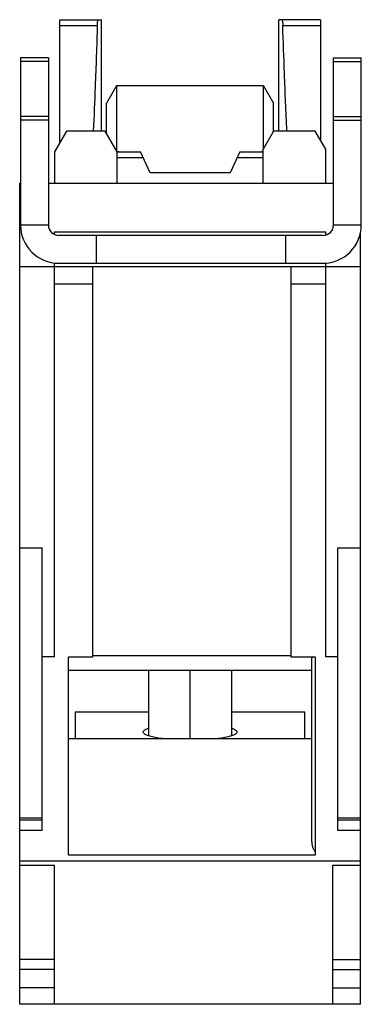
# Model space of a CAD drawing. Header units: millimetres. Extents: x 0 to 9.8, y -28.3 to 0.
import ezdxf

# ---------------------------------------------------------------- set-up
doc = ezdxf.new("R2010")
doc.units = ezdxf.units.MM

msp = doc.modelspace()

# ---------------------------------------------------------------- linework, layer by layer
at = {"color": 7, "linetype": 'Continuous', "lineweight": 25}
for p, q in [((1.15, -3.54), (1.15, 0)), ((1.15, 0), (2.35, 0)), ((2.35, -3.2), (2.35, 0)), ((8.65, 0), (7.45, 0)), ((7.45, -3.2), (7.45, 0)), ((8.65, 0), (8.65, -3.46)), ((1.15, -0.165), (2.233, -0.165)), ((7.567, -0.165), (8.65, -0.165)), ((0.025, -1.1), (0.025, -5.9)), ((0.825, -1.1), (0.025, -1.1)), ((0.825, -1.1), (0.825, -5.9)), ((9.025, -5.9), (9.025, -1.1)), ((9.025, -1.1), (9.825, -1.1)), ((9.825, -5.9), (9.825, -1.1)), ((0.825, -1.2), (0.025, -1.2)), ((9.025, -1.2), (9.825, -1.2)), ((2.789, -1.9), (2.5, -2.4)), ((7.011, -1.9), (2.789, -1.9)), ((2.789, -1.9), (2.789, -3.78)), ((7.011, -3.7), (7.011, -1.9)), ((7.011, -1.9), (7.3, -2.4)), ((2.5, -3.28), (2.5, -2.4)), ((7.3, -3.2), (7.3, -2.4)), ((0.825, -2.786), (0.025, -2.786)), ((9.025, -2.786), (9.825, -2.786)), ((0.825, -2.886), (0.025, -2.886)), ((9.025, -2.886), (9.825, -2.886)), ((1.346, -3.2), (1, -3.8)), ((2.454, -3.2), (1.346, -3.2)), ((2.8, -3.8), (2.454, -3.2)), ((7.3, -3.2), (7, -3.72)), ((8.5, -3.2), (7.3, -3.2)), ((8.8, -3.72), (8.5, -3.2)), ((1, -3.8), (1, -4.7)), ((2.85, -3.8), (2.789, -3.796)), ((2.8, -4.7), (2.8, -3.8)), ((2.8, -3.8), (3.47, -3.8)), ((3.75, -4.4), (3.47, -3.8)), ((6.33, -3.8), (6.05, -4.4)), ((6.33, -3.8), (7, -3.8)), ((7, -3.797), (6.95, -3.8)), ((7, -4.7), (7, -3.72)), ((8.8, -4.7), (8.8, -3.72)), ((3.549, -3.97), (2.8, -3.97)), ((7, -3.97), (6.251, -3.97)), ((6.05, -4.4), (3.75, -4.4)), ((0, -22.948), (0, -4.7)), ((0, -4.7), (0.025, -4.7)), ((0.825, -4.7), (9.025, -4.7)), ((0.025, -5.9), (0.825, -5.9)), ((9.025, -5.9), (9.825, -5.9)), ((1, -6.1), (8.8, -6.1)), ((1, -6.173), (1, -6.1)), ((8.725, -6.2), (1.125, -6.2)), ((2.2, -6.2), (2.2, -7)), ((7.65, -7), (7.65, -6.2)), ((8.8, -6.19), (8.8, -6.1)), ((9.8, -28.3), (9.8, -6.133)), ((1, -18.313), (1, -6.993)), ((1.125, -7), (8.725, -7)), ((8.8, -18.313), (8.8, -6.997)), ((9.8, -7.1), (0, -7.1)), ((2.1, -18.313), (2.1, -7.1)), ((7.8, -7.1), (7.8, -18.313)), ((2.1, -7.6), (1, -7.6)), ((8.8, -7.6), (7.8, -7.6)), ((0, -15.177), (0.65, -15.177)), ((0.65, -23.3), (0.65, -15.177)), ((9.15, -23.3), (9.15, -15.177)), ((9.15, -15.177), (9.8, -15.177)), ((1, -18.313), (0.65, -18.313)), ((1.4, -18.313), (2.1, -18.313)), ((1.4, -24.013), (1.4, -18.313)), ((2.1, -18.277), (7.8, -18.277)), ((7.8, -18.313), (8.5, -18.313)), ((8.4, -23.629), (8.4, -18.354)), ((8.5, -18.313), (8.5, -24.013)), ((9.15, -18.313), (8.8, -18.313)), ((8.4, -18.702), (1.4, -18.702)), ((3.7, -18.702), (3.7, -20.58)), ((6.1, -20.58), (6.1, -18.702)), ((3.7, -19.902), (1.6, -19.902)), ((1.6, -19.902), (1.6, -20.669)), ((8.2, -19.902), (6.1, -19.902)), ((8.2, -20.669), (8.2, -19.902)), ((8.4, -20.669), (1.4, -20.669)), ((0.65, -22.948), (0, -22.948)), ((0, -23), (0.65, -23)), ((9.8, -22.948), (9.15, -22.948)), ((9.15, -23), (9.8, -23)), ((0.65, -23.3), (0, -23.3)), ((0, -28.3), (0, -23.3)), ((9.8, -23.3), (9.15, -23.3)), ((8.5, -24.013), (1.4, -24.013)), ((0, -24.179), (9.8, -24.179)), ((0, -24.3), (1, -24.3)), ((1, -28.3), (1, -24.3)), ((9, -24.3), (9.8, -24.3)), ((9, -24.3), (9, -28.3)), ((1, -27.008), (0, -27.008)), ((9, -27.008), (9.8, -27.008)), ((1, -27.3), (0, -27.3)), ((9, -27.3), (9.8, -27.3)), ((1, -27.823), (0, -27.823)), ((9, -27.823), (9.8, -27.823)), ((9.8, -28.3), (0, -28.3))]:
    msp.add_line(p, q, dxfattribs=at)
at = {"color": 8, "linetype": 'Continuous', "lineweight": 25}
msp.add_line((4.9, -20.669), (4.9, -18.702), dxfattribs=at)
at = {"color": 7, "linetype": 'Continuous', "lineweight": 25}
for centre, radius, start, end in [((1.125, -5.9), 1.1, 180, 270), ((1.125, -5.9), 0.3, 180, 270), ((8.725, -5.9), 0.3, 270, 0), ((8.725, -5.9), 1.1, 270, 0)]:
    msp.add_arc(centre, radius, start, end, dxfattribs=at)
for points, knots in [([(2.233, -0.165), (2.233, -0.151), (2.235, -0.122), (2.239, -0.081), (2.244, -0.046), (2.254, -0.01), (2.261, -0.004), (2.265, 0)], [0, 0, 0, 0, 0.155496, 0.322458, 0.501048, 0.670353, 1, 1, 1, 1]), ([(7.535, 0), (7.537, -0.001), (7.541, -0.002), (7.546, -0.013), (7.55, -0.025), (7.553, -0.037), (7.558, -0.059), (7.564, -0.099), (7.566, -0.144), (7.567, -0.165)], [0, 0, 0, 0, 0.1521, 0.278324, 0.378632, 0.452994, 0.501387, 0.763484, 1, 1, 1, 1]), ([(2.233, -0.165), (2.213, -0.753), (2.18, -1.764), (2.136, -2.776), (2.118, -3.2)], [0, 0, 0, 0, 0.5804605, 1, 1, 1, 1]), ([(7.683, -3.2), (7.659, -2.65), (7.615, -1.639), (7.582, -0.627), (7.567, -0.165)], [0, 0, 0, 0, 0.543536, 1, 1, 1, 1]), ([(4.148, -20.669), (4.078, -20.66), (3.937, -20.642), (3.771, -20.606), (3.645, -20.565), (3.568, -20.521), (3.541, -20.475), (3.569, -20.429), (3.624, -20.393), (3.684, -20.375), (3.7, -20.369)], [0, 0, 0, 0, 0.1342547, 0.2699802, 0.4057058, 0.5414314, 0.6771569, 0.8128825, 0.9486081, 1, 1, 1, 1]), ([(6.1, -20.369), (6.116, -20.375), (6.176, -20.393), (6.231, -20.429), (6.259, -20.475), (6.232, -20.521), (6.155, -20.565), (6.029, -20.606), (5.863, -20.642), (5.722, -20.66), (5.652, -20.669)], [0, 0, 0, 0, 0.051392, 0.187118, 0.322843, 0.458569, 0.594294, 0.73002, 0.865745, 1, 1, 1, 1]), ([(8.4, -23.629), (8.401, -23.651), (8.402, -23.689), (8.412, -23.739), (8.427, -23.794), (8.452, -23.853), (8.485, -23.895), (8.5, -23.915)], [0, 0, 0, 0, 0.213906, 0.382816, 0.506734, 0.772639, 1, 1, 1, 1])]:
    msp.add_open_spline(points, degree=3, knots=knots, dxfattribs=at)
for points in [[(8.442, -18.313), (8.415, -18.327), (8.4, -18.34), (8.4, -18.354)], [(0, -23), (0, -22.983), (0, -22.965), (0, -22.948)], [(0, -23.3), (0, -23.3), (0, -23.235), (0, -23.079), (0, -23)]]:
    msp.add_open_spline(points, degree=3, dxfattribs=at)

doc.saveas('drawing.dxf')
